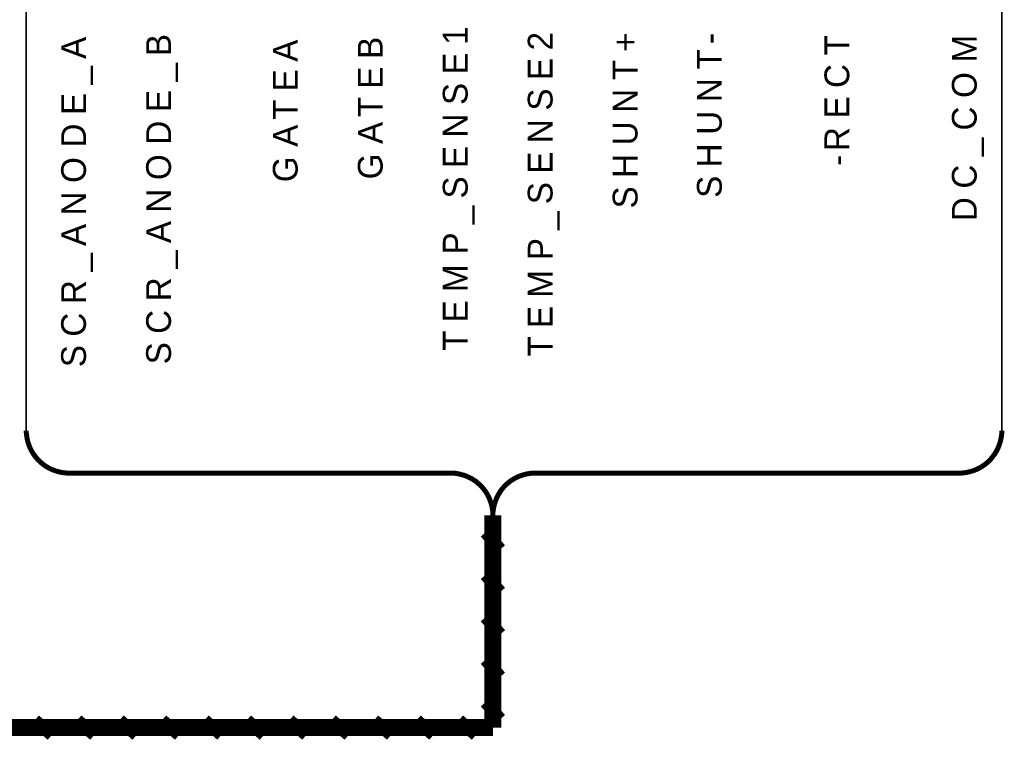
# Model space of a CAD drawing. Extents: x 0 to 22, y 0 to 17.
# Tile 3 of 62: x 2.8 to 5.1, y 8.7 to 10.4. Entities that reach past the tile are written whole.
import ezdxf

# ---------------------------------------------------------------- set-up
doc = ezdxf.new("R2010")
doc.units = 0
doc.layers.add('SHEET', color=255, linetype='CONTINUOUS')

msp = doc.modelspace()

# ---------------------------------------------------------------- linework, layer by layer
at = {"layer": 'SHEET', "const_width": 0.0039}
msp.add_lwpolyline([(2.8007, 10.3998), (2.8007, 9.3998), (2.8132, 9.3497), (2.8508, 9.3122), (2.9009, 9.2997), (3.8257, 9.2997), (3.8674, 9.2746), (3.9008, 9.225), (3.9342, 9.2746), (3.9759, 9.2997), (5.0005, 9.2997), (5.0505, 9.3122), (5.0881, 9.3497), (5.1006, 9.3998), (5.1006, 10.3998), (2.8007, 10.3998)], close=True, dxfattribs=at)
msp.add_lwpolyline([(2.8007, 10.3998), (2.8007, 9.3998), (2.8132, 9.3497), (2.8508, 9.3122), (2.9009, 9.2997), (3.8257, 9.2997), (3.8674, 9.2746), (3.9008, 9.225), (3.9342, 9.2746), (3.9759, 9.2997), (5.0005, 9.2997), (5.0505, 9.3122), (5.0881, 9.3497), (5.1006, 9.3998), (5.1006, 10.3998), (2.8007, 10.3998)], close=True, dxfattribs=at)
at = {"layer": 'SHEET'}
for points, const_width in [([(2.8007, 9.3998), (2.8007, 9.3948), (2.8011, 9.3898), (2.802, 9.3848), (2.8028, 9.3798), (2.804, 9.3748), (2.8053, 9.3702), (2.807, 9.3656), (2.8086, 9.361), (2.8107, 9.3564), (2.8128, 9.3523), (2.8153, 9.3481), (2.8178, 9.3439), (2.8207, 9.3402), (2.8237, 9.3364), (2.827, 9.3326), (2.8303, 9.3289), (2.8337, 9.326), (2.8374, 9.3226), (2.8412, 9.3197), (2.8449, 9.3168), (2.8491, 9.3143), (2.8533, 9.3118), (2.8575, 9.3097), (2.8621, 9.3076), (2.8666, 9.3059), (2.8712, 9.3043), (2.8758, 9.303), (2.8808, 9.3018), (2.8858, 9.3009), (2.8908, 9.3001), (2.8959, 9.2997), (2.9009, 9.2997)], 0.0118), ([(5.0005, 9.2997), (5.0055, 9.2997), (5.0109, 9.3001), (5.0159, 9.3009), (5.0205, 9.3018), (5.0255, 9.303), (5.0305, 9.3043), (5.0351, 9.3059), (5.0397, 9.3076), (5.0439, 9.3097), (5.0484, 9.3118), (5.0526, 9.3143), (5.0564, 9.3168), (5.0606, 9.3197), (5.0643, 9.3226), (5.0681, 9.326), (5.0714, 9.3289), (5.0747, 9.3326), (5.0777, 9.3364), (5.0806, 9.3402), (5.0835, 9.3439), (5.086, 9.3481), (5.0885, 9.3523), (5.0906, 9.3564), (5.0927, 9.361), (5.0944, 9.3656), (5.096, 9.3702), (5.0973, 9.3748), (5.0985, 9.3798), (5.0994, 9.3848), (5.1002, 9.3898), (5.1006, 9.3948), (5.1006, 9.3998)], 0.0118), ([(2.9009, 9.2997), (3.8006, 9.2997)], 0.0118), ([(3.9008, 9.1999), (3.9008, 9.2049), (3.9004, 9.2099), (3.8995, 9.2149), (3.8987, 9.2199), (3.8975, 9.225), (3.8962, 9.2295), (3.8945, 9.2341), (3.8929, 9.2387), (3.8908, 9.2433), (3.8887, 9.2475), (3.8862, 9.2517), (3.8837, 9.2558), (3.8808, 9.2596), (3.8778, 9.2634), (3.8749, 9.2671), (3.8716, 9.2705), (3.8682, 9.2738), (3.8645, 9.2767), (3.8607, 9.2801), (3.8566, 9.2826), (3.8528, 9.2851), (3.8486, 9.2876), (3.844, 9.2896), (3.8399, 9.2917), (3.8353, 9.2934), (3.8307, 9.2951), (3.8257, 9.2963), (3.8207, 9.2976), (3.8161, 9.2984), (3.8111, 9.2992), (3.8056, 9.2997), (3.8006, 9.2997)], 0.0118), ([(3.8006, 9.2997), (3.8006, 9.2997), (3.8006, 9.2997), (3.8006, 9.2997), (3.8006, 9.2997), (3.8006, 9.2997), (3.8006, 9.2997), (3.8006, 9.2997), (3.8006, 9.2997), (3.8006, 9.2997), (3.8006, 9.2997), (3.8006, 9.2997), (3.8006, 9.2997), (3.8006, 9.2997), (3.8006, 9.2997), (3.8006, 9.2997), (3.8006, 9.2997), (3.8006, 9.2997), (3.8006, 9.2997), (3.8006, 9.2997), (3.8006, 9.2997), (3.8006, 9.2997), (3.8006, 9.2997), (3.8006, 9.2997), (3.8006, 9.2997), (3.8006, 9.2997), (3.8006, 9.2997), (3.8006, 9.2997), (3.8006, 9.2997), (3.8006, 9.2997), (3.8006, 9.2997), (3.8006, 9.2997), (3.8006, 9.2997)], 0.0118), ([(4.0005, 9.2997), (3.9955, 9.2997), (3.9905, 9.2992), (3.9855, 9.2984), (3.9805, 9.2976), (3.9755, 9.2963), (3.9709, 9.2951), (3.9663, 9.2934), (3.9617, 9.2917), (3.9571, 9.2896), (3.953, 9.2876), (3.9488, 9.2851), (3.9446, 9.2826), (3.9409, 9.2801), (3.9371, 9.2767), (3.9333, 9.2738), (3.93, 9.2705), (3.9267, 9.2671), (3.9237, 9.2634), (3.9204, 9.2596), (3.9179, 9.2558), (3.9154, 9.2517), (3.9129, 9.2475), (3.9108, 9.2433), (3.9087, 9.2387), (3.907, 9.2341), (3.9054, 9.2295), (3.9041, 9.225), (3.9029, 9.2199), (3.902, 9.2149), (3.9012, 9.2099), (3.9008, 9.2049), (3.9008, 9.1999)], 0.0118), ([(4.0005, 9.2997), (5.0005, 9.2997)], 0.0118), ([(3.9008, 8.6999), (3.9008, 9.1999)], 0.04), ([(3.9008, 8.6999), (3.9008, 9.1999)], 0.0118), ([(3.9183, 9.1198), (3.8833, 9.1598)], 0.0295), ([(3.9183, 9.0196), (3.8833, 9.0597)], 0.0295), ([(3.9183, 8.9199), (3.8833, 8.9599)], 0.0295), ([(3.9183, 8.8197), (3.8833, 8.8598)], 0.0295), ([(3.9183, 8.7199), (3.8833, 8.7596)], 0.0295), ([(2.8207, 8.7174), (2.8608, 8.6824)], 0.0295), ([(2.9209, 8.7174), (2.961, 8.6824)], 0.0295), ([(3.0206, 8.7174), (3.0607, 8.6824)], 0.0295), ([(3.1208, 8.7174), (3.1609, 8.6824)], 0.0295), ([(3.221, 8.7174), (3.2606, 8.6824)], 0.0295), ([(3.3207, 8.7174), (3.3608, 8.6824)], 0.0295), ([(3.4209, 8.7174), (3.4609, 8.6824)], 0.0295), ([(3.5206, 8.7174), (3.5607, 8.6824)], 0.0295), ([(3.6208, 8.7174), (3.6608, 8.6824)], 0.0295), ([(3.7209, 8.7174), (3.7606, 8.6824)], 0.0295), ([(3.8207, 8.7174), (3.8607, 8.6824)], 0.0295), ([(1.401, 8.6999), (3.9008, 8.6999)], 0.04), ([(1.401, 8.6999), (3.9008, 8.6999)], 0.0118)]:
    msp.add_lwpolyline(points, dxfattribs=dict(at, const_width=const_width))

# ---------------------------------------------------------------- texts
for s, p in [('B', (3.1417, 10.2821)), ('1', (3.8411, 10.3088)), ('2', (4.0414, 10.2955)), ('+', (4.2417, 10.2922)), ('-', (4.4404, 10.3105)), ('A', (2.9413, 10.2755)), ('A', (3.4405, 10.2688)), ('B', (3.6408, 10.2755)), ('T', (4.7409, 10.2838)), ('M', (5.0414, 10.2671)), ('T', (4.4404, 10.2504)), ('_', (3.1417, 10.222)), ('E', (3.8411, 10.2387)), ('E', (4.0414, 10.2254)), ('T', (4.2417, 10.2254)), ('_', (2.9413, 10.2154)), ('E', (3.4405, 10.1987)), ('E', (3.6408, 10.2053)), ('C', (4.7409, 10.207)), ('O', (5.0414, 10.1836)), ('N', (4.4404, 10.1736)), ('E', (3.1417, 10.1503)), ('S', (3.8411, 10.1669)), ('S', (4.0414, 10.1536)), ('N', (4.2417, 10.1486)), ('E', (2.9413, 10.1436)), ('T', (3.4405, 10.1319)), ('T', (3.6408, 10.1386)), ('E', (4.7409, 10.1352)), ('U', (4.4404, 10.0968)), ('C', (5.0414, 10.1068)), ('D', (3.1417, 10.0735)), ('A', (3.6408, 10.0751)), ('N', (3.8411, 10.0902)), ('N', (4.0414, 10.0768)), ('U', (4.2417, 10.0718)), ('D', (2.9413, 10.0668)), ('A', (3.4405, 10.0684)), ('R', (4.7409, 10.0584)), ('_', (5.0414, 10.0467)), ('E', (3.8411, 10.0184)), ('H', (4.4404, 10.02)), ('O', (2.9413, 9.9833)), ('O', (3.1417, 9.99)), ('G', (3.4405, 9.985)), ('G', (3.6408, 9.9917)), ('E', (4.0414, 10.005)), ('H', (4.2417, 9.995)), ('-', (4.7409, 10.0234)), ('C', (5.0414, 9.9699)), ('S', (3.8411, 9.9466)), ('S', (4.4404, 9.9482)), ('N', (3.1417, 9.9132)), ('S', (4.0414, 9.9332)), ('S', (4.2417, 9.9232)), ('N', (2.9413, 9.9065)), ('D', (5.0414, 9.8932)), ('_', (3.8411, 9.8865)), ('_', (4.0414, 9.8731)), ('A', (3.1417, 9.8414)), ('A', (2.9413, 9.8347)), ('P', (3.8411, 9.8147)), ('P', (4.0414, 9.8013)), ('_', (3.1417, 9.7813)), ('_', (2.9413, 9.7746)), ('M', (3.8411, 9.7262)), ('R', (3.1417, 9.7045)), ('M', (4.0414, 9.7129)), ('R', (2.9413, 9.6978)), ('E', (3.8411, 9.6544)), ('E', (4.0414, 9.6411)), ('C', (2.9413, 9.621)), ('C', (3.1417, 9.6277)), ('T', (3.8411, 9.5876)), ('T', (4.0414, 9.5743)), ('S', (2.9413, 9.5492)), ('S', (3.1417, 9.5559))]:
    msp.add_text(s, height=0.0584, rotation=90, dxfattribs=at).set_placement(p)

doc.saveas('drawing.dxf')
